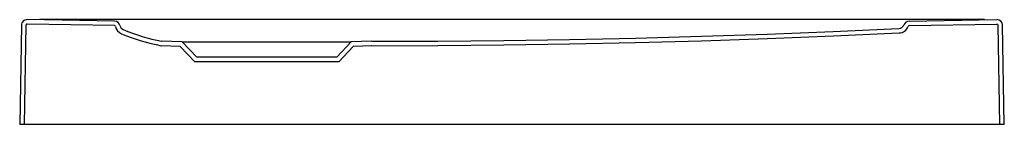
# Model space of a CAD drawing. Header units: millimetres. Extents: x 5291.084 to 5291.786, y 2662.451 to 2662.526.
import ezdxf

# ---------------------------------------------------------------- set-up
doc = ezdxf.new("R2010")
doc.units = ezdxf.units.MM
doc.layers.add('SANINDUSA', color=3, linetype='Continuous')

msp = doc.modelspace()

# ---------------------------------------------------------------- linework, layer by layer
at = {"layer": 'SANINDUSA'}
for p, q in [((5291.15113, 2662.52206), (5291.08876, 2662.52315)), ((5291.15119, 2662.52526), (5291.08882, 2662.52635)), ((5291.7721, 2662.52635), (5291.09755, 2662.52635)), ((5291.71819, 2662.52525), (5291.78082, 2662.52635)), ((5291.71825, 2662.52205), (5291.78088, 2662.52315)), ((5291.08475, 2662.52242), (5291.08351, 2662.45142)), ((5291.08795, 2662.52236), (5291.08671, 2662.45142)), ((5291.78293, 2662.45142), (5291.78169, 2662.52236)), ((5291.78613, 2662.45142), (5291.78489, 2662.52242)), ((5291.19951, 2662.51039), (5291.18482, 2662.51091)), ((5291.20982, 2662.49939), (5291.19951, 2662.51039)), ((5291.19951, 2662.51039), (5291.32013, 2662.51039)), ((5291.32013, 2662.51039), (5291.30982, 2662.49939)), ((5291.33482, 2662.51091), (5291.32013, 2662.51039)), ((5291.19808, 2662.50724), (5291.18446, 2662.50772)), ((5291.20843, 2662.49619), (5291.19808, 2662.50724)), ((5291.32156, 2662.50724), (5291.31121, 2662.49619)), ((5291.33487, 2662.50771), (5291.32156, 2662.50724)), ((5291.31121, 2662.49619), (5291.20843, 2662.49619)), ((5291.30982, 2662.49939), (5291.20982, 2662.49939)), ((5291.78613, 2662.45142), (5291.08351, 2662.45142))]:
    msp.add_line(p, q, dxfattribs=at)
for points in [[(5291.33482, 2662.51091), (5291.38185, 2662.51105), (5291.42889, 2662.51147), (5291.47589, 2662.51219), (5291.52294, 2662.51318), (5291.56995, 2662.51447), (5291.61696, 2662.51603), (5291.66403, 2662.51789), (5291.71095, 2662.52002)], [(5291.33487, 2662.50771), (5291.38192, 2662.50785), (5291.42896, 2662.50828), (5291.47598, 2662.50899), (5291.52305, 2662.50999), (5291.57006, 2662.51127), (5291.61709, 2662.51283), (5291.66417, 2662.51469), (5291.7111, 2662.51682)]]:
    msp.add_lwpolyline(points, dxfattribs=at)
for centre, radius, start, end in [((5291.08875, 2662.52235), 0.004, 89, 179), ((5291.08875, 2662.52235), 0.0008, 89, 179), ((5291.15112, 2662.52126), 0.004, 11.83138, 89), ((5291.71826, 2662.52125), 0.004, 91, 159.81848), ((5291.78089, 2662.52235), 0.004, 1, 91), ((5291.78089, 2662.52235), 0.0008, 1, 91), ((5291.15112, 2662.52126), 0.0008, 11.83138, 89), ((5291.15895, 2662.5229), 0.0072, 191.83138, 247.43434), ((5291.15895, 2662.5229), 0.004, 191.83138, 247.43434), ((5291.21134, 2662.64789), 0.14273, 247.26713, 259.1452), ((5291.21134, 2662.6479), 0.13953, 247.26316, 259.04332), ((5291.71075, 2662.52401), 0.004, 272.77829, 339.81897), ((5291.71075, 2662.52401), 0.0072, 272.77829, 339.81896), ((5291.71826, 2662.52125), 0.0008, 91, 159.81872)]:
    msp.add_arc(centre, radius, start, end, dxfattribs=at)

doc.saveas('drawing.dxf')
